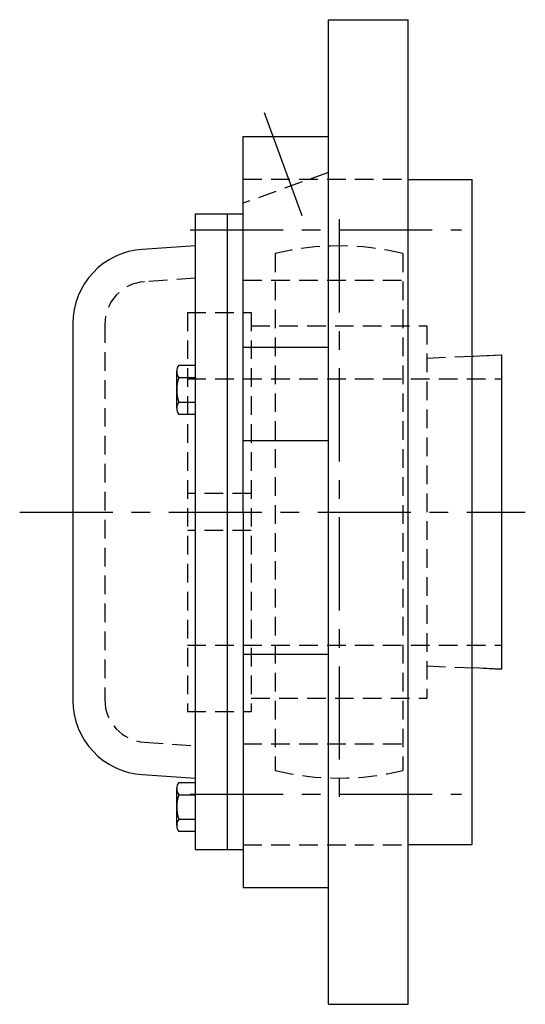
# Model space of a CAD drawing. Extents: x -102 to 237, y -102 to 238.
# Tile 9 of 10: x 143 to 237, y -92 to 93. Entities that reach past the tile are written whole.
import ezdxf

# ---------------------------------------------------------------- set-up
doc = ezdxf.new("R2010")
doc.units = 0
doc.header["$LTSCALE"] = 14
doc.linetypes.add('CENTER', pattern=[2, 1.25, -0.25, 0.25, -0.25])
doc.linetypes.add('HIDDEN', pattern=[0.375, 0.25, -0.125])
doc.layers.get('0').update_dxf_attribs({"linetype": 'CONTINUOUS'})
doc.layers.add('CENTER', color=1, linetype='CENTER')
doc.layers.add('HIDDEN', color=3, linetype='HIDDEN')

msp = doc.modelspace()

# ---------------------------------------------------------------- linework, layer by layer
for p, q in [((200.5, -92.5), (200.5, 92.5)), ((200.5, 92.5), (215.5, 92.5)), ((215.5, -92.5), (215.5, 92.5)), ((184.5, 0), (184.5, 70.53)), ((184.5, 70.53), (200.5, 70.53)), ((215.5, 62.5), (227.5, 62.5)), ((227.5, -62.5), (227.5, 62.5)), ((175.5, 56), (175.5, -63.43)), ((175.5, 56), (184.5, 56)), ((181.5, 56), (181.5, -63.43)), ((175.5, 50), (165.59, 49.35)), ((152.5, 35.38), (152.5, -35.38)), ((184.5, 30.96), (200.5, 30.96)), ((227.5, 29.27), (233, 29.5)), ((233, 29.5), (233, -29.5)), ((172, 19.5), (172, 26.43)), ((172.42, 27.58), (175.5, 27.58)), ((172.42, 25.27), (175.5, 25.27)), ((172.42, 20.65), (175.5, 20.65)), ((175.5, 18.34), (172.42, 18.34)), ((184.5, 13.46), (200.5, 13.46)), ((184.5, 0), (184.5, -70.53)), ((184.5, -26.73), (200.5, -26.73)), ((233, -29.5), (227.5, -29.27)), ((165.59, -49.35), (175.5, -50)), ((172.42, -50.81), (175.5, -50.81)), ((172, -58.9), (172, -51.97)), ((172.42, -53.12), (175.5, -53.12)), ((172.42, -57.74), (175.5, -57.74)), ((175.5, -60.05), (172.42, -60.05)), ((215.5, -62.5), (227.5, -62.5)), ((175.5, -63.43), (184.5, -63.43)), ((184.5, -70.53), (200.5, -70.53)), ((200.5, -92.5), (215.5, -92.5))]:
    msp.add_line(p, q)
for centre, radius, start, end in [((166.5, 35.38), 14, 93.7314, 180), ((173.81, 26.43), 1.81, 140.463, 219.537), ((178.63, 22.96), 6.63, 159.6253, 200.3747), ((173.81, 19.5), 1.81, 140.463, 219.537), ((166.5, -35.38), 14, 180, 266.2686), ((173.81, -51.97), 1.81, 140.463, 219.537), ((178.63, -55.43), 6.63, 159.6253, 200.3747), ((173.81, -58.9), 1.81, 140.463, 219.537)]:
    msp.add_arc(centre, radius, start, end)
at = {"layer": 'CENTER', "linetype": 'CONTINUOUS'}
msp.add_line((195.55, 55.64), (188.51, 75), dxfattribs=at)
at = {"layer": 'CENTER'}
for p, q in [((202.5, 55), (202.5, -55)), ((174.5, 53.03), (225.5, 53.03)), ((142.5, 0), (237.5, 0)), ((174.5, -53.03), (225.5, -53.03))]:
    msp.add_line(p, q, dxfattribs=at)
at = {"layer": 'HIDDEN'}
for p, q in [((200.5, 63.82), (184.5, 58)), ((184.5, 62.53), (215.5, 62.53)), ((190.5, 48.54), (190.5, -48.54)), ((214.5, 48.54), (214.5, -48.54)), ((175.5, 43.94), (165.94, 43.27)), ((184.5, 43.53), (215.5, 43.53)), ((174, 37.5), (174, -37.5)), ((174, 37.5), (186, 37.5)), ((186, 37.5), (186, -37.5)), ((158.5, 35.29), (158.5, -35.29)), ((186, 35), (219, 35)), ((219, 35), (219, -35)), ((219, 28.92), (233, 29.5)), ((233, 29.5), (233, -29.5)), ((174, 25), (233, 25)), ((186, 3.5), (174, 3.5)), ((186, -3.5), (174, -3.5)), ((174, -25), (233, -25)), ((219, -28.92), (233, -29.5)), ((186, -35), (219, -35)), ((174, -37.5), (186, -37.5)), ((165.94, -43.27), (175.5, -43.94)), ((184.5, -43.53), (215.5, -43.53)), ((184.5, -62.53), (215.5, -62.53))]:
    msp.add_line(p, q, dxfattribs=at)
for centre, radius, start, end in [((202.5, 0), 50, 76.1135, 103.8865), ((166.5, 35.29), 8, 94.0042, 180), ((166.5, -35.29), 8, 180, 265.9958), ((202.5, 0), 50, 256.1135, 283.8865)]:
    msp.add_arc(centre, radius, start, end, dxfattribs=at)

doc.saveas('drawing.dxf')
